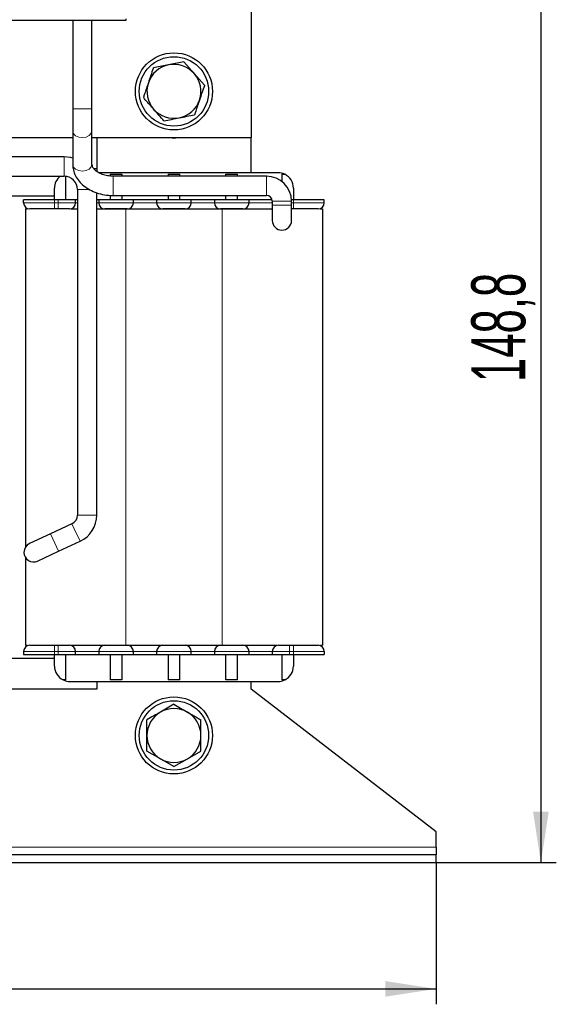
# Model space of a CAD drawing. Header units: millimetres. Extents: x 5 to 418, y 2 to 292.
# Tile 13 of 39: x 110 to 144, y 167 to 231. Entities that reach past the tile are written whole.
import ezdxf

# ---------------------------------------------------------------- set-up
doc = ezdxf.new("R2010")
doc.units = ezdxf.units.MM
doc.layers.add('SLD-0', color=7, linetype='Continuous')
doc.styles.add('SLDTEXTSTYLE0', font='TXT', dxfattribs={"width": 0.605})
doc.dimstyles.new('SLDDIMSTYLE0', dxfattribs={"dimtxt": 3.5, "dimasz": 3.302, "dimexe": 0, "dimexo": 0.0625, "dimgap": 0.875, "dimtad": 1, "dimdec": 1, "dimlfac": 2, "dimrnd": 1e-09, "dimzin": 12, "dimdsep": 46, "dimtxsty": 'SLDTEXTSTYLE0', "dimsah": 1, "dimcen": 0.09, "dimadec": 0, "dimazin": 3, "dimtfac": 1, "dimtofl": 0, "dimtmove": 0, "dimatfit": 3, "dimfxl": 1, "dimfrac": 2, "dimtolj": 1, "dimtzin": 12, "dimarcsym": 0})
doc.dimstyles.new('SLDDIMSTYLE1', dxfattribs={"dimtxt": 3.5, "dimasz": 3.302, "dimexe": 0, "dimexo": 0.0625, "dimgap": 0.875, "dimtad": 1, "dimlfac": 2, "dimrnd": 1e-09, "dimzin": 12, "dimdsep": 46, "dimtxsty": 'SLDTEXTSTYLE0', "dimsah": 1, "dimcen": 0.09, "dimadec": 0, "dimazin": 3, "dimtfac": 1, "dimtofl": 0, "dimtmove": 0, "dimatfit": 3, "dimfxl": 1, "dimfrac": 2, "dimtolj": 1, "dimtzin": 12, "dimarcsym": 0})

# ---------------------------------------------------------------- blocks, each defined once
blk = doc.blocks.new('_D')
at = {"layer": 'SLD-0'}
for p, q in [((115.724, 250.411), (144.329, 250.411)), ((143.329, 250.411), (143.329, 176.036)), ((136.536, 176.036), (144.329, 176.036))]:
    blk.add_line(p, q, dxfattribs=at)
for points in [[(143.329, 250.411), (142.821, 247.109), (143.837, 247.109)], [(143.329, 176.036), (143.837, 179.338), (142.821, 179.338)]]:
    blk.add_solid(points, dxfattribs=at)
at = {"layer": 'SLD-0', "insert": (138.817, 207.208), "char_height": 3.5, "attachment_point": 1, "rotation": 90, "style": 'SLDTEXTSTYLE0'}
blk.add_mtext('148,8', dxfattribs=at)
blk = doc.blocks.new('_D_1')
at = {"layer": 'SLD-0'}
for p, q in [((62.536, 176.036), (62.536, 166.846)), ((136.536, 176.036), (136.536, 166.846)), ((62.536, 167.846), (136.536, 167.846))]:
    blk.add_line(p, q, dxfattribs=at)
for points in [[(62.536, 167.846), (65.838, 167.338), (65.838, 168.354)], [(136.536, 167.846), (133.234, 168.354), (133.234, 167.338)]]:
    blk.add_solid(points, dxfattribs=at)
at = {"layer": 'SLD-0', "insert": (95.526, 172.358), "char_height": 3.5, "attachment_point": 1, "style": 'SLDTEXTSTYLE0'}
blk.add_mtext('148', dxfattribs=at)

msp = doc.modelspace()

# ---------------------------------------------------------------- linework, layer by layer
at = {"color": 7, "linetype": 'Continuous', "lineweight": 25}
for p, q in [((124.5365, 242.5613), (124.5365, 223.0613)), ((116.4115, 230.6613), (99.5365, 230.6613)), ((112.974, 230.6613), (112.974, 224.9363)), ((114.224, 224.9363), (114.224, 230.6613)), ((116.4115, 230.7613), (116.4115, 230.6613)), ((119.1927, 227.7772), (118.2021, 227.5787)), ((120.1834, 227.9756), (119.1927, 227.7772)), ((120.1834, 227.9756), (120.8506, 227.2169)), ((120.8506, 227.2169), (121.5178, 226.4581)), ((112.974, 224.9363), (112.974, 223.5068)), ((114.224, 223.5068), (114.224, 224.9363)), ((108.599, 223.0613), (112.974, 223.0613)), ((112.974, 223.5068), (112.974, 221.3351)), ((114.224, 221.3351), (114.224, 223.5068)), ((114.224, 223.0613), (124.5365, 223.0613)), ((114.5365, 223.0613), (114.5365, 220.8679)), ((124.5365, 220.7863), (124.5365, 223.0613)), ((112.4115, 221.8113), (108.599, 221.8113)), ((114.3288, 221.0613), (114.5365, 221.0613)), ((108.5932, 220.5613), (112.4115, 220.5613)), ((112.5365, 219.0363), (112.5365, 220.5523)), ((126.2865, 220.7863), (114.6711, 220.7863)), ((115.4115, 220.6863), (116.1615, 220.6863)), ((115.4115, 220.6863), (115.4115, 220.5694)), ((125.5365, 220.5613), (115.599, 220.5613)), ((116.1615, 220.6863), (116.1615, 220.5613)), ((119.1615, 220.6863), (119.1615, 220.5613)), ((119.1615, 220.6863), (119.9115, 220.6863)), ((119.9115, 220.5613), (119.9115, 220.6863)), ((122.9115, 220.5613), (122.9115, 220.6863)), ((122.9115, 220.6863), (123.6615, 220.6863)), ((123.6615, 220.5613), (123.6615, 220.6863)), ((126.5365, 220.6863), (126.7223, 220.6863)), ((126.5365, 220.6863), (126.5365, 220.2171)), ((111.7865, 219.0363), (111.7865, 219.7863)), ((127.2865, 219.7863), (127.2865, 219.0363)), ((108.2468, 219.2863), (111.7865, 219.2863)), ((113.2865, 219.6863), (113.2865, 198.578)), ((114.5365, 198.578), (114.5365, 219.489)), ((115.4115, 219.3165), (115.4115, 219.0363)), ((115.599, 219.3113), (125.5365, 219.3113)), ((116.1615, 219.3113), (116.1615, 219.0363)), ((119.1615, 219.3113), (119.1615, 219.0363)), ((119.9115, 219.0363), (119.9115, 219.3113)), ((122.9115, 219.0363), (122.9115, 219.3113)), ((123.6615, 219.0363), (123.6615, 219.3113)), ((109.7865, 218.8363), (109.7865, 219.0363)), ((111.7865, 219.0363), (109.7865, 219.0363)), ((109.9115, 218.4363), (109.9115, 196.5004)), ((109.9115, 218.4363), (110.0266, 218.4363)), ((112.0365, 219.0363), (111.7865, 219.0363)), ((112.0365, 218.4363), (111.7865, 218.4363)), ((113.1615, 219.0363), (112.0365, 219.0363)), ((112.8498, 218.4363), (113.2865, 218.4363)), ((113.1615, 218.8363), (113.1615, 219.0363)), ((113.2865, 219.0363), (113.1615, 219.0363)), ((114.6615, 219.0363), (114.5365, 219.0363)), ((114.5365, 218.4363), (116.4115, 218.4363)), ((114.6615, 219.0363), (114.6615, 218.8363)), ((116.9115, 219.0363), (114.6615, 219.0363)), ((116.4115, 218.4363), (122.6615, 218.4363)), ((116.9115, 218.8363), (116.9115, 219.0363)), ((118.4115, 219.0363), (116.9115, 219.0363)), ((120.6615, 219.0363), (118.4115, 219.0363)), ((118.4115, 219.0363), (118.4115, 218.8363)), ((120.6615, 218.8363), (120.6615, 219.0363)), ((122.1615, 219.0363), (120.6615, 219.0363)), ((124.4115, 219.0363), (122.1615, 219.0363)), ((122.1615, 219.0363), (122.1615, 218.8363)), ((122.6615, 218.4363), (125.9115, 218.4363)), ((124.4115, 218.8363), (124.4115, 219.0363)), ((125.8979, 219.0363), (124.4115, 219.0363)), ((125.9115, 218.9363), (125.9115, 218.6863)), ((125.9115, 218.9363), (125.9115, 218.8363)), ((125.9115, 218.6863), (125.9115, 217.6863)), ((127.2865, 219.0363), (127.1584, 219.0363)), ((127.1615, 218.6863), (127.1615, 218.9363)), ((127.1615, 217.6863), (127.1615, 218.6863)), ((127.2865, 218.4363), (127.1615, 218.4363)), ((129.2865, 219.0363), (127.2865, 219.0363)), ((129.0293, 218.4363), (129.1615, 218.4363)), ((129.1615, 218.4363), (129.1615, 190.1363)), ((129.2865, 218.8363), (129.2865, 219.0363)), ((112.9256, 198.0116), (111.5318, 197.3616)), ((111.5318, 197.3616), (110.1723, 196.7277)), ((112.0601, 196.2287), (113.4539, 196.8787)), ((110.7006, 195.5948), (112.0601, 196.2287)), ((109.9115, 195.8221), (109.9115, 190.1363)), ((109.7865, 189.7363), (109.7865, 189.5363)), ((109.9115, 190.1363), (110.0266, 190.1363)), ((111.7865, 190.1363), (112.0365, 190.1363)), ((112.8498, 190.1363), (116.4115, 190.1363)), ((113.1615, 189.5363), (113.1615, 189.7363)), ((114.6615, 189.7363), (114.6615, 189.5363)), ((116.4115, 190.1363), (122.6615, 190.1363)), ((116.9115, 189.5363), (116.9115, 189.7363)), ((118.4115, 189.7363), (118.4115, 189.5363)), ((120.6615, 189.5363), (120.6615, 189.7363)), ((122.1615, 189.7363), (122.1615, 189.5363)), ((122.6615, 190.1363), (126.2182, 190.1363)), ((124.4115, 189.5363), (124.4115, 189.7363)), ((125.9115, 189.7363), (125.9115, 189.5363)), ((127.0365, 190.1363), (127.2865, 190.1363)), ((129.0293, 190.1363), (129.1615, 190.1363)), ((129.2865, 189.7363), (129.2865, 189.5363)), ((111.7865, 189.2863), (107.2865, 189.2863)), ((109.7865, 189.5363), (111.7865, 189.5363)), ((111.7865, 189.5363), (112.0365, 189.5363)), ((111.7865, 188.7863), (111.7865, 189.5363)), ((112.0365, 189.5363), (113.1615, 189.5363)), ((112.5365, 187.8863), (112.5365, 189.5363)), ((113.1615, 189.5363), (114.6615, 189.5363)), ((114.6615, 189.5363), (116.9115, 189.5363)), ((115.4115, 189.5363), (115.4115, 187.8863)), ((116.1615, 189.5363), (116.1615, 187.8863)), ((116.9115, 189.5363), (118.4115, 189.5363)), ((118.4115, 189.5363), (120.6615, 189.5363)), ((119.1615, 189.5363), (119.1615, 187.8863)), ((119.9115, 187.8863), (119.9115, 189.5363)), ((120.6615, 189.5363), (122.1615, 189.5363)), ((122.1615, 189.5363), (124.4115, 189.5363)), ((122.9115, 187.8863), (122.9115, 189.5363)), ((123.6615, 187.8863), (123.6615, 189.5363)), ((124.4115, 189.5363), (125.9115, 189.5363)), ((125.9115, 189.5363), (127.0365, 189.5363)), ((126.5365, 189.5363), (126.5365, 187.8863)), ((127.0365, 189.5363), (127.2865, 189.5363)), ((127.2865, 189.5363), (129.2865, 189.5363)), ((127.2865, 189.5363), (127.2865, 188.7863)), ((112.5365, 187.8863), (112.3506, 187.8863)), ((112.7865, 187.7863), (126.2865, 187.7863)), ((114.5365, 187.7863), (114.5365, 187.2863)), ((116.1615, 187.8863), (115.4115, 187.8863)), ((119.9115, 187.8863), (119.1615, 187.8863)), ((123.6615, 187.8863), (122.9115, 187.8863)), ((124.5365, 187.2863), (124.5365, 187.7863)), ((126.7223, 187.8863), (126.5365, 187.8863)), ((114.5365, 187.2863), (104.5365, 187.2863)), ((136.5365, 178.0363), (124.5365, 187.2863)), ((118.6615, 182.7707), (117.7865, 183.2759)), ((119.5365, 182.2655), (118.6615, 182.7707)), ((119.5365, 182.2655), (120.4115, 182.7707)), ((120.4115, 182.7707), (121.2865, 183.2759)), ((136.5365, 177.0363), (136.5365, 178.0363)), ((136.5365, 177.0363), (136.5365, 176.5363)), ((136.5365, 176.5363), (62.5365, 176.5363)), ((136.5365, 176.0363), (136.5365, 176.5363)), ((62.5365, 176.0363), (136.5365, 176.0363))]:
    msp.add_line(p, q, dxfattribs=at)
at = {"color": 7, "linetype": 'Continuous', "lineweight": 18}
for p, q in [((112.974, 224.9363), (113.1618, 224.9363)), ((113.1618, 224.9363), (114.224, 224.9363)), ((112.4115, 220.9221), (112.4115, 221.8113)), ((112.4115, 220.5613), (112.4115, 220.9221)), ((115.599, 219.3113), (115.599, 220.5613)), ((125.5365, 219.3113), (125.5365, 220.5613)), ((113.2865, 219.6863), (113.6473, 219.6863)), ((113.6473, 219.6863), (114.0821, 219.6863)), ((111.7865, 218.8363), (109.7865, 218.8363)), ((111.7865, 218.8363), (111.7865, 219.0363)), ((111.7865, 218.4363), (111.7865, 218.8363)), ((112.0365, 218.8363), (111.7865, 218.8363)), ((112.0365, 218.8363), (112.0365, 219.0363)), ((113.1615, 218.8363), (112.0365, 218.8363)), ((112.0365, 218.4363), (112.0365, 218.8363)), ((113.2865, 218.8363), (113.1615, 218.8363)), ((114.6615, 218.8363), (114.5365, 218.8363)), ((116.9115, 218.8363), (114.6615, 218.8363)), ((116.4115, 218.4363), (116.4115, 190.1363)), ((118.4115, 218.8363), (116.9115, 218.8363)), ((120.6615, 218.8363), (118.4115, 218.8363)), ((122.1615, 218.8363), (120.6615, 218.8363)), ((124.4115, 218.8363), (122.1615, 218.8363)), ((122.6615, 218.4363), (122.6615, 190.1363)), ((125.9115, 218.8363), (124.4115, 218.8363)), ((125.9115, 218.9363), (127.1615, 218.9363)), ((125.9115, 218.6863), (127.1615, 218.6863)), ((127.2865, 218.8363), (127.1615, 218.8363)), ((127.2865, 218.8363), (127.2865, 219.0363)), ((127.2865, 218.4363), (127.2865, 218.8363)), ((129.2865, 218.8363), (127.2865, 218.8363)), ((112.9256, 198.0116), (113.0781, 197.6845)), ((113.2865, 198.578), (113.6473, 198.578)), ((113.6473, 198.578), (114.5365, 198.578)), ((111.5318, 197.3616), (111.6843, 197.0346)), ((113.0781, 197.6845), (113.4539, 196.8787)), ((111.6843, 197.0346), (112.0601, 196.2287)), ((109.7865, 189.7363), (111.7865, 189.7363)), ((111.7865, 190.1363), (111.7865, 189.7363)), ((111.7865, 189.7363), (112.0365, 189.7363)), ((111.7865, 189.7363), (111.7865, 189.5363)), ((112.0365, 190.1363), (112.0365, 189.7363)), ((112.0365, 189.7363), (113.1615, 189.7363)), ((112.0365, 189.7363), (112.0365, 189.5363)), ((113.1615, 189.7363), (114.6615, 189.7363)), ((114.6615, 189.7363), (116.9115, 189.7363)), ((116.9115, 189.7363), (118.4115, 189.7363)), ((118.4115, 189.7363), (120.6615, 189.7363)), ((120.6615, 189.7363), (122.1615, 189.7363)), ((122.1615, 189.7363), (124.4115, 189.7363)), ((124.4115, 189.7363), (125.9115, 189.7363)), ((125.9115, 189.7363), (127.0365, 189.7363)), ((127.0365, 190.1363), (127.0365, 189.7363)), ((127.0365, 189.7363), (127.2865, 189.7363)), ((127.0365, 189.7363), (127.0365, 189.5363)), ((127.2865, 190.1363), (127.2865, 189.7363)), ((127.2865, 189.7363), (129.2865, 189.7363)), ((127.2865, 189.7363), (127.2865, 189.5363)), ((105.8076, 177.0363), (136.5365, 177.0363))]:
    msp.add_line(p, q, dxfattribs=at)
at = {"color": 7, "linetype": 'Continuous', "lineweight": 18, "flags": 128}
for points in [[(113.1618, 223.1875), (113.3661, 223.0923), (113.6057, 223.0601), (113.8444, 223.096), (114.0457, 223.1944), (114.1789, 223.3403), (114.224, 223.5068)], [(113.1618, 221.0158), (113.3661, 220.9205), (113.6057, 220.8884), (113.8444, 220.9242), (114.0457, 221.0226), (114.1789, 221.1686), (114.224, 221.3351)]]:
    msp.add_lwpolyline(points, dxfattribs=at)
at = {"color": 7, "linetype": 'Continuous', "lineweight": 25, "flags": 128}
for points in [[(119.2928, 223.0613), (119.5365, 223.0363), (119.7801, 223.0613)], [(112.974, 221.7355), (112.826, 221.7704), (112.4115, 221.8113)]]:
    msp.add_lwpolyline(points, dxfattribs=at)
at = {"color": 7, "linetype": 'Continuous', "lineweight": 25}
for centre, radius in [((119.5365, 226.0613), 2.5), ((119.5365, 226.0613), 2.25), ((119.5365, 184.2863), 2.5), ((119.5365, 184.2863), 2.25)]:
    msp.add_circle(centre, radius, dxfattribs=at)
for centre, radius, start, end in [((119.5365, 226.0613), 1.75, 101.326893, 161.326893), ((119.5365, 226.0613), 1.75, 41.326893, 101.326893), ((119.5365, 226.0613), 1.75, 341.326893, 41.326893), ((119.5365, 226.0613), 1.75, 161.326893, 221.326893), ((119.5365, 226.0613), 1.75, 281.326893, 341.326893), ((119.5365, 226.0613), 1.75, 221.326893, 281.326893), ((112.7865, 219.7863), 1, 129.194967, 180), ((112.4115, 219.6863), 0.875, 0, 90), ((125.5365, 218.9363), 1.625, 0, 90), ((126.2865, 219.7863), 1, 64.158067, 90), ((126.2865, 219.7863), 1, 0, 64.158067), ((125.5365, 218.9363), 0.375, 0, 90), ((110.1865, 218.8363), 0.4, 180, 270), ((112.7615, 218.8363), 0.4, 270, 0), ((115.0615, 218.8363), 0.4, 180, 270), ((116.5115, 218.8363), 0.4, 270, 0), ((118.8115, 218.8363), 0.4, 180, 270), ((120.2615, 218.8363), 0.4, 270, 0), ((122.5615, 218.8363), 0.4, 180, 270), ((124.0115, 218.8363), 0.4, 270, 0), ((128.8865, 218.8363), 0.4, 270, 360), ((126.5365, 217.6863), 0.625, 180, 0), ((112.6615, 198.578), 0.625, 295, 0), ((112.6615, 198.578), 1.875, 295, 0), ((110.4365, 196.1613), 0.625, 115, 180), ((110.4365, 196.1613), 0.625, 180, 295), ((110.1865, 189.7363), 0.4, 90, 180), ((112.7615, 189.7363), 0.4, 0, 90), ((115.0615, 189.7363), 0.4, 90, 180), ((116.5115, 189.7363), 0.4, 360, 90), ((118.8115, 189.7363), 0.4, 90, 180), ((120.2615, 189.7363), 0.4, 0, 90), ((122.5615, 189.7363), 0.4, 90, 180), ((124.0115, 189.7363), 0.4, 0, 90), ((126.3115, 189.7363), 0.4, 90, 180), ((128.8865, 189.7363), 0.4, 0, 90), ((112.7865, 188.7863), 1, 180, 244.158067), ((126.2865, 188.7863), 1, 295.841933, 360), ((112.7865, 188.7863), 1, 244.158067, 270), ((126.2865, 188.7863), 1, 270, 295.841933), ((119.5365, 184.2863), 1.75, 60, 120), ((119.5365, 184.2863), 1.75, 120, 180), ((119.5365, 184.2863), 1.75, 0, 60), ((119.5365, 184.2863), 1.75, 180, 240), ((119.5365, 184.2863), 1.75, 300, 0), ((119.5365, 184.2863), 1.75, 240, 300)]:
    msp.add_arc(centre, radius, start, end, dxfattribs=at)
at = {"color": 7, "linetype": 'Continuous', "lineweight": 18}
for centre in [(113.3554, 223.5164), (113.3554, 221.3446)]:
    msp.add_arc(centre, 0.3816, 181.43521, 239.51355, dxfattribs=at)
at = {"color": 7, "linetype": 'Continuous', "lineweight": 25}
for points, knots in [([(118.2021, 227.5787), (118.1987, 227.5689), (118.0921, 227.2534), (117.9837, 226.9325), (117.8786, 226.6216)], [0, 0, 0, 0, 0.0311177, 1, 1, 1, 1]), ([(117.8786, 226.6216), (117.7967, 226.3794), (117.6882, 226.0583), (117.5814, 225.7421), (117.5551, 225.6644)], [0, 0, 0, 0, 0.754038, 1, 1, 1, 1]), ([(121.5178, 226.4581), (121.5145, 226.4483), (121.4079, 226.1328), (121.2994, 225.8119), (121.1943, 225.501)], [0, 0, 0, 0, 0.0311177, 1, 1, 1, 1]), ([(118.2223, 224.9056), (118.1667, 224.9689), (118.0553, 225.0956), (117.8882, 225.2856), (117.7213, 225.4754), (117.6105, 225.6014), (117.5551, 225.6644)], [0, 0, 0, 0, 0.2485818, 0.4978112, 0.7486961, 1, 1, 1, 1]), ([(121.1943, 225.501), (121.1125, 225.2588), (121.004, 224.9377), (120.8971, 224.6215), (120.8709, 224.5438)], [0, 0, 0, 0, 0.754038, 1, 1, 1, 1]), ([(118.8895, 224.1469), (118.7794, 224.272), (118.5585, 224.5233), (118.3346, 224.7779), (118.2223, 224.9056)], [0, 0, 0, 0, 0.4981128, 1, 1, 1, 1]), ([(118.8895, 224.1469), (119.0529, 224.1796), (119.3809, 224.2453), (119.7133, 224.3119), (119.8802, 224.3453)], [0, 0, 0, 0, 0.4981128, 1, 1, 1, 1]), ([(119.8802, 224.3453), (120.0456, 224.3785), (120.3781, 224.4451), (120.7061, 224.5108), (120.8709, 224.5438)], [0, 0, 0, 0, 0.4977806, 1, 1, 1, 1]), ([(112.974, 221.3351), (112.9785, 221.2447), (112.9898, 221.02), (113.0989, 220.6716), (113.3074, 220.312), (113.6011, 219.9931), (113.9713, 219.7233), (114.4083, 219.5122), (114.8954, 219.3705), (115.3013, 219.3162), (115.5371, 219.3123), (115.599, 219.3113)], [0, 0, 0, 0, 0.0799565, 0.1987629, 0.3177928, 0.4393877, 0.5645947, 0.6928786, 0.8229011, 0.9535129, 1, 1, 1, 1]), ([(115.599, 220.5613), (115.5373, 220.5628), (115.3519, 220.5674), (115.0511, 220.6205), (114.7337, 220.7353), (114.4842, 220.8887), (114.319, 221.0563), (114.2356, 221.2097), (114.2279, 221.293), (114.224, 221.3351)], [0, 0, 0, 0, 0.07709979, 0.23191328, 0.38557937, 0.53733727, 0.68863521, 0.84287427, 1, 1, 1, 1]), ([(111.7865, 218.4363), (111.5852, 218.4363), (111.2746, 218.4363), (110.9017, 218.4363), (110.6472, 218.4363), (110.4404, 218.4363), (110.2411, 218.4363), (110.2079, 218.4363), (110.1865, 218.4363)], [0, 0, 0, 0, 0.2394429, 0.369668, 0.5, 0.630225, 0.7605571, 1, 1, 1, 1]), ([(112.7615, 218.4363), (112.7517, 218.4363), (112.7367, 218.4363), (112.6464, 218.4363), (112.5528, 218.4363), (112.4374, 218.4363), (112.2684, 218.4363), (112.1276, 218.4363), (112.0365, 218.4363)], [0, 0, 0, 0, 0.2394429, 0.3696034, 0.4999999, 0.6301604, 0.7605571, 1, 1, 1, 1]), ([(116.5115, 218.4363), (116.5017, 218.4363), (116.4867, 218.4363), (116.3964, 218.4363), (116.3028, 218.4363), (116.1874, 218.4363), (116.0184, 218.4363), (115.7865, 218.4363), (115.5546, 218.4363), (115.3856, 218.4363), (115.2703, 218.4363), (115.1765, 218.4363), (115.0862, 218.4363), (115.0712, 218.4363), (115.0615, 218.4363)], [0, 0, 0, 0, 0.1197215, 0.1848017, 0.2499999, 0.3150802, 0.3802785, 0.5, 0.6197215, 0.6848017, 0.7499999, 0.8150802, 0.8802785, 1, 1, 1, 1]), ([(120.2615, 218.4363), (120.2517, 218.4363), (120.2367, 218.4363), (120.1464, 218.4363), (120.0528, 218.4363), (119.9374, 218.4363), (119.7684, 218.4363), (119.5365, 218.4363), (119.3046, 218.4363), (119.1356, 218.4363), (119.0203, 218.4363), (118.9265, 218.4363), (118.8362, 218.4363), (118.8212, 218.4363), (118.8115, 218.4363)], [0, 0, 0, 0, 0.1197215, 0.1848017, 0.2499999, 0.3150802, 0.3802785, 0.5, 0.6197215, 0.6848017, 0.7499999, 0.8150802, 0.8802785, 1, 1, 1, 1]), ([(124.0115, 218.4363), (124.0017, 218.4363), (123.9867, 218.4363), (123.8964, 218.4363), (123.8028, 218.4363), (123.6874, 218.4363), (123.5184, 218.4363), (123.2865, 218.4363), (123.0546, 218.4363), (122.8856, 218.4363), (122.7703, 218.4363), (122.6765, 218.4363), (122.5862, 218.4363), (122.5712, 218.4363), (122.5615, 218.4363)], [0, 0, 0, 0, 0.1197215, 0.1848017, 0.2499999, 0.3150802, 0.3802785, 0.5, 0.6197215, 0.6848017, 0.7499999, 0.8150802, 0.8802785, 1, 1, 1, 1]), ([(128.8865, 218.4363), (128.865, 218.4363), (128.8318, 218.4363), (128.6326, 218.4363), (128.4259, 218.4363), (128.1712, 218.4363), (127.7984, 218.4363), (127.4877, 218.4363), (127.2865, 218.4363)], [0, 0, 0, 0, 0.2394429, 0.369668, 0.5, 0.630225, 0.7605571, 1, 1, 1, 1]), ([(110.1865, 190.1363), (110.2079, 190.1363), (110.2411, 190.1363), (110.4403, 190.1363), (110.6471, 190.1363), (110.9017, 190.1363), (111.2745, 190.1363), (111.5852, 190.1363), (111.7865, 190.1363)], [0, 0, 0, 0, 0.2394429, 0.369668, 0.5, 0.630225, 0.7605571, 1, 1, 1, 1]), ([(112.0365, 190.1363), (112.1276, 190.1363), (112.2684, 190.1363), (112.4373, 190.1363), (112.5527, 190.1363), (112.6464, 190.1363), (112.7367, 190.1363), (112.7517, 190.1363), (112.7615, 190.1363)], [0, 0, 0, 0, 0.2394429, 0.3696034, 0.4999999, 0.6301604, 0.7605571, 1, 1, 1, 1]), ([(115.0615, 190.1363), (115.0712, 190.1363), (115.0862, 190.1363), (115.1765, 190.1363), (115.2701, 190.1363), (115.3855, 190.1363), (115.5545, 190.1363), (115.7865, 190.1363), (116.0184, 190.1363), (116.1873, 190.1363), (116.3027, 190.1363), (116.3964, 190.1363), (116.4867, 190.1363), (116.5017, 190.1363), (116.5115, 190.1363)], [0, 0, 0, 0, 0.1197215, 0.1848017, 0.2499999, 0.3150802, 0.3802785, 0.5, 0.6197215, 0.6848017, 0.7499999, 0.8150802, 0.8802785, 1, 1, 1, 1]), ([(118.8115, 190.1363), (118.8212, 190.1363), (118.8362, 190.1363), (118.9265, 190.1363), (119.0201, 190.1363), (119.1355, 190.1363), (119.3045, 190.1363), (119.5365, 190.1363), (119.7684, 190.1363), (119.9373, 190.1363), (120.0527, 190.1363), (120.1464, 190.1363), (120.2367, 190.1363), (120.2517, 190.1363), (120.2615, 190.1363)], [0, 0, 0, 0, 0.1197215, 0.1848017, 0.2499999, 0.3150802, 0.3802785, 0.5, 0.6197215, 0.6848017, 0.7499999, 0.8150802, 0.8802785, 1, 1, 1, 1]), ([(122.5615, 190.1363), (122.5712, 190.1363), (122.5862, 190.1363), (122.6765, 190.1363), (122.7701, 190.1363), (122.8855, 190.1363), (123.0545, 190.1363), (123.2865, 190.1363), (123.5184, 190.1363), (123.6873, 190.1363), (123.8027, 190.1363), (123.8964, 190.1363), (123.9867, 190.1363), (124.0017, 190.1363), (124.0115, 190.1363)], [0, 0, 0, 0, 0.1197215, 0.1848017, 0.2499999, 0.3150802, 0.3802785, 0.5, 0.6197215, 0.6848017, 0.7499999, 0.8150802, 0.8802785, 1, 1, 1, 1]), ([(126.3115, 190.1363), (126.3212, 190.1363), (126.3362, 190.1363), (126.4265, 190.1363), (126.5201, 190.1363), (126.6355, 190.1363), (126.8045, 190.1363), (126.9453, 190.1363), (127.0365, 190.1363)], [0, 0, 0, 0, 0.2394429, 0.3696034, 0.4999999, 0.6301604, 0.7605571, 1, 1, 1, 1]), ([(127.2865, 190.1363), (127.4877, 190.1363), (127.7983, 190.1363), (128.1712, 190.1363), (128.4257, 190.1363), (128.6325, 190.1363), (128.8318, 190.1363), (128.865, 190.1363), (128.8865, 190.1363)], [0, 0, 0, 0, 0.2394429, 0.369668, 0.5, 0.630225, 0.7605571, 1, 1, 1, 1]), ([(119.5365, 186.307), (119.3921, 186.2237), (119.1024, 186.0564), (118.8088, 185.8869), (118.6615, 185.8018)], [0, 0, 0, 0, 0.4981128, 1, 1, 1, 1]), ([(119.5365, 186.307), (119.6808, 186.2237), (119.9705, 186.0564), (120.2641, 185.8869), (120.4115, 185.8018)], [0, 0, 0, 0, 0.49811277, 1, 1, 1, 1]), ([(118.6615, 185.8018), (118.5153, 185.7174), (118.2217, 185.5479), (117.932, 185.3806), (117.7865, 185.2966)], [0, 0, 0, 0, 0.4977806, 1, 1, 1, 1]), ([(117.7865, 184.2863), (117.7865, 184.5419), (117.7865, 184.8808), (117.7865, 185.2145), (117.7865, 185.2966)], [0, 0, 0, 0, 0.754038, 1, 1, 1, 1]), ([(120.4115, 185.8018), (120.4844, 185.7597), (120.6305, 185.6753), (120.8496, 185.5488), (121.0685, 185.4224), (121.2138, 185.3386), (121.2865, 185.2966)], [0, 0, 0, 0, 0.2485818, 0.4978112, 0.7486961, 1, 1, 1, 1]), ([(121.2865, 184.2863), (121.2865, 184.5419), (121.2865, 184.8808), (121.2865, 185.2145), (121.2865, 185.2966)], [0, 0, 0, 0, 0.754038, 1, 1, 1, 1]), ([(117.7865, 183.2759), (117.7865, 183.2863), (117.7865, 183.6193), (117.7865, 183.958), (117.7865, 184.2863)], [0, 0, 0, 0, 0.0311177, 1, 1, 1, 1]), ([(121.2865, 183.2759), (121.2865, 183.2863), (121.2865, 183.6193), (121.2865, 183.958), (121.2865, 184.2863)], [0, 0, 0, 0, 0.0311177, 1, 1, 1, 1])]:
    msp.add_open_spline(points, degree=3, knots=knots, dxfattribs=at)

# ---------------------------------------------------------------- dimensions: what is measured, and where the dimension line sits
at = {"layer": 'SLD-0'}
dim = msp.add_linear_dim(base=(143.3286935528, 176.0362596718), p1=(115.7239552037, 250.4112596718), p2=(136.5364552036, 176.0362596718), angle=90, dimstyle='SLDDIMSTYLE0', dxfattribs=at)
dim.commit()
dim.dimension.update_dxf_attribs({"geometry": '_D', "text_midpoint": (143.3286935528, 213.2237596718), "dimtype": 160})
dim = msp.add_linear_dim(base=(136.5365, 167.846), p1=(62.5365, 176.0363), p2=(136.5365, 176.0363), dimstyle='SLDDIMSTYLE1', dxfattribs=at)
dim.commit()
dim.dimension.update_dxf_attribs({"geometry": '_D_1', "text_midpoint": (99.5365, 167.846), "dimtype": 160})

doc.saveas('drawing.dxf')
